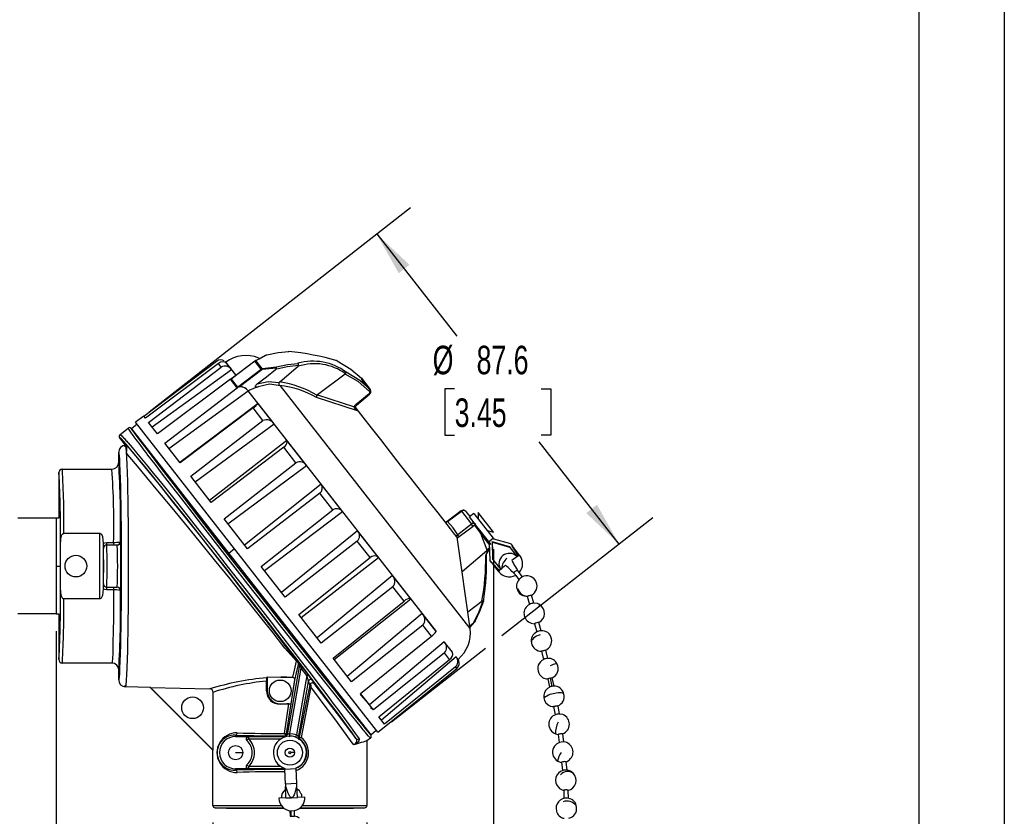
# Model space of a CAD drawing. Header units: millimetres. Extents: x 0 to 838, y 0 to 648.
# Tile 11 of 16: x 619 to 838, y 146 to 324. Entities that reach past the tile are written whole.
import ezdxf

# ---------------------------------------------------------------- set-up
doc = ezdxf.new("R2010")
doc.units = ezdxf.units.MM
doc.header["$LTSCALE"] = 3
doc.layers.add('DIMENSIONS', color=140, linetype='Continuous', lineweight=25)
doc.layers.add('TEXT', color=140, linetype='Continuous', lineweight=25)
doc.styles.add('SLDTEXTSTYLE0', font='TXT', dxfattribs={"width": 0.7})
doc.dimstyles.new('SLDDIMSTYLE1', dxfattribs={"dimtxt": 6.474023, "dimasz": 9.906, "dimexe": 0, "dimexo": 0.0625, "dimgap": 1.618506, "dimtad": 0, "dimtih": 1, "dimtoh": 1, "dimdec": 1, "dimrnd": 1e-09, "dimzin": 12, "dimdsep": 46, "dimtxsty": 'SLDTEXTSTYLE0', "dimsah": 1, "dimcen": 0.09, "dimadec": 0, "dimazin": 3, "dimtfac": 1, "dimtdec": 1, "dimtofl": 0, "dimtmove": 0, "dimatfit": 3, "dimfxl": 0, "dimfrac": 2, "dimtolj": 1, "dimtzin": 12, "dimarcsym": 0})

# ---------------------------------------------------------------- blocks, each defined once
blk = doc.blocks.new('_D_1')
at = {"layer": 'DIMENSIONS'}
for p, q in [((647.81, 236.54), (706, 282)), ((698.49, 276.14), (716.3, 253.35)), ((715.85, 241.61), (713.67, 241.61)), ((713.67, 241.61), (713.67, 231.32)), ((735.09, 241.61), (737.26, 241.61)), ((737.26, 241.61), (737.26, 231.32)), ((713.67, 231.32), (715.85, 231.32)), ((737.26, 231.32), (735.09, 231.32)), ((752.44, 207.08), (734.64, 229.87)), ((726.32, 186.68), (759.95, 212.95)), ((701.76, 167.49), (722.72, 183.86))]:
    blk.add_line(p, q, dxfattribs=at)
for points in [[(698.49, 276.14), (703.39, 267.39), (705.79, 269.27)], [(752.44, 207.08), (747.54, 215.83), (745.14, 213.95)]]:
    blk.add_solid(points, dxfattribs=at)
at = {"layer": 'DIMENSIONS', "char_height": 6.35, "attachment_point": 1, "style": 'SLDTEXTSTYLE0'}
for s, insert in [('%%c', (710.96, 251.24)), ('87.6', (720.73, 251.24)), ('3.45', (715.85, 239.51))]:
    blk.add_mtext(s, dxfattribs=dict(at, insert=insert))
blk = doc.blocks.new('_D_4')
at = {"layer": 'DIMENSIONS'}
for p, q in [((662.02, 145.04), (662.02, 118.14)), ((696.31, 145.04), (696.31, 118.14)), ((634.54, 127.66), (632.37, 127.66)), ((632.37, 127.66), (632.37, 117.37)), ((653.78, 127.66), (655.96, 127.66)), ((655.96, 127.66), (655.96, 117.37)), ((662.02, 127.66), (660.12, 127.66)), ((696.31, 127.66), (662.02, 127.66)), ((632.37, 117.37), (634.54, 117.37)), ((655.96, 117.37), (653.78, 117.37))]:
    blk.add_line(p, q, dxfattribs=at)
for points in [[(662.02, 127.66), (671.93, 126.14), (671.93, 129.19)], [(696.31, 127.66), (686.41, 129.19), (686.41, 126.14)]]:
    blk.add_solid(points, dxfattribs=at)
at = {"layer": 'DIMENSIONS', "char_height": 6.35, "attachment_point": 1, "style": 'SLDTEXTSTYLE0'}
for s, insert in [('%%c', (629.66, 137.3)), ('34.3', (639.43, 137.3)), ('1.35', (634.54, 125.56))]:
    blk.add_mtext(s, dxfattribs=dict(at, insert=insert))
blk = doc.blocks.new('_D_5')
at = {"layer": 'DIMENSIONS'}
for p, q in [((724.52, 205.9), (724.52, 76.95)), ((627.17, 187.7), (627.17, 76.95)), ((627.17, 86.47), (657.46, 86.47)), ((666.23, 86.47), (664.05, 86.47)), ((664.05, 86.47), (664.05, 76.18)), ((685.47, 86.47), (687.64, 86.47)), ((687.64, 86.47), (687.64, 76.18)), ((724.52, 86.47), (694.24, 86.47)), ((664.05, 76.18), (666.23, 76.18)), ((687.64, 76.18), (685.47, 76.18))]:
    blk.add_line(p, q, dxfattribs=at)
for points in [[(627.17, 86.47), (637.08, 84.95), (637.08, 87.99)], [(724.52, 86.47), (714.62, 87.99), (714.62, 84.95)]]:
    blk.add_solid(points, dxfattribs=at)
at = {"layer": 'DIMENSIONS', "char_height": 6.35, "attachment_point": 1, "style": 'SLDTEXTSTYLE0'}
for s, insert in [('97.3', (666.23, 96.11)), ('3.83', (666.23, 84.37))]:
    blk.add_mtext(s, dxfattribs=dict(at, insert=insert))

msp = doc.modelspace()

# ---------------------------------------------------------------- linework, layer by layer
at = {"color": 7, "linetype": 'Continuous'}
msp.add_line((838.21, 647.71), (838.21, 0.01), dxfattribs=at)
for p, q in [((646.65, 235.56), (662.86, 247.77)), ((664.75, 247.71), (664.9, 247.6)), ((671.4, 247.8), (666.1, 243.82)), ((671.37, 247.83), (666.23, 243.97)), ((671.52, 247.93), (671.37, 247.83)), ((671.61, 247.93), (671.4, 247.8)), ((672.76, 246.05), (671.4, 247.8)), ((671.48, 247.89), (672.33, 248.36)), ((671.61, 247.93), (674.06, 249.24)), ((672.98, 246.17), (671.61, 247.93)), ((672.36, 248.45), (672.23, 248.5)), ((672.33, 248.36), (673.73, 249.11)), ((673.73, 249.11), (673.94, 249.21)), ((663.25, 247.28), (647.02, 235.08)), ((647.72, 234.18), (663.9, 246.44)), ((648.52, 233.15), (666.2, 245.92)), ((663.9, 246.44), (663.25, 247.28)), ((664.9, 247.6), (664.89, 247.6)), ((664.9, 247.6), (664.89, 247.6)), ((667.14, 244.73), (664.9, 247.6)), ((666.2, 245.92), (665.13, 247.29)), ((667.5, 242.03), (672.76, 246.05)), ((672.9, 245.87), (667.98, 242.11)), ((672.76, 246.05), (672.98, 246.17)), ((672.98, 246.17), (676.17, 246.52)), ((676.22, 246.28), (673.02, 245.92)), ((676.9, 243.17), (681.03, 246.68)), ((665.96, 243.81), (649.73, 231.61)), ((667.46, 241.89), (665.96, 243.81)), ((666.09, 243.84), (666.44, 244.11)), ((666.1, 243.82), (666.09, 243.84)), ((666.1, 243.82), (667.5, 242.03)), ((691.51, 244.94), (685.3, 240.3)), ((695.08, 244), (697.04, 241.49)), ((697.18, 241.22), (695.21, 243.75)), ((651.33, 229.56), (667.46, 241.89)), ((652.25, 228.39), (669.91, 241.17)), ((667.46, 241.89), (667.56, 241.96)), ((667.53, 242), (667.5, 242.03)), ((669.9, 241.19), (669.91, 241.2)), ((669.91, 241.2), (670.13, 241.35)), ((711.79, 187.59), (669.91, 241.2)), ((676.81, 243.05), (676.77, 243.06)), ((677.05, 242.33), (676.92, 242.39)), ((719.28, 188.29), (677.05, 242.33)), ((694.25, 236.72), (685.08, 239.72)), ((685.2, 240.18), (685.16, 240.2)), ((685.3, 240.3), (693.52, 237.6)), ((693.9, 238.19), (696.81, 240.57)), ((694.02, 238.04), (696.92, 240.43)), ((672.08, 238.4), (654.7, 225.24)), ((670.98, 237.38), (654.77, 225.16)), ((673.18, 234.57), (670.98, 237.38)), ((675.66, 233.81), (672.08, 238.4)), ((693.93, 237.33), (693.74, 237.59)), ((694.15, 236.93), (693.93, 237.33)), ((694.25, 236.72), (694.15, 236.93)), ((646.63, 235.57), (644.81, 234.19)), ((647.02, 235.08), (646.63, 235.57)), ((657.12, 222.16), (673.18, 234.57)), ((641.36, 231.5), (643.16, 232.9)), ((643.19, 232.85), (643.16, 232.9)), ((646.34, 229.65), (643.87, 232.82)), ((645.16, 233.74), (643.91, 232.77)), ((643.91, 232.77), (665.6, 205)), ((698.76, 165.14), (644.81, 234.19)), ((649.73, 231.61), (647.72, 234.18)), ((658.06, 220.95), (675.66, 233.81)), ((641.41, 231.48), (641.22, 231.34)), ((641.39, 231.46), (641.22, 231.34)), ((642.62, 229.05), (641.27, 230.78)), ((641.36, 231.5), (641.43, 231.46)), ((678.52, 230.15), (661.3, 216.8)), ((682.89, 224.56), (678.52, 230.15)), ((642.66, 228.68), (642.24, 229.01)), ((642.62, 229.05), (642.55, 229.05)), ((642.83, 228.54), (642.67, 228.53)), ((654.77, 225.16), (651.33, 229.56)), ((677.82, 228.63), (661.65, 216.35)), ((680.51, 225.19), (677.82, 228.63)), ((641.07, 225.28), (641.07, 227.53)), ((628.53, 223.67), (628.19, 223.69)), ((628.49, 223.75), (628.52, 223.64)), ((628.49, 223.75), (639.54, 223.75)), ((664.51, 212.69), (680.51, 225.19)), ((665.39, 211.57), (682.89, 224.56)), ((627.73, 222.99), (627.73, 212.83)), ((661.65, 216.35), (657.12, 222.16)), ((686.16, 220.38), (669.1, 206.82)), ((690.89, 214.32), (686.16, 220.38)), ((685.82, 218.39), (669.71, 206.04)), ((688.72, 214.68), (685.82, 218.39)), ((627.17, 212.84), (618.59, 212.84)), ((627.73, 212.83), (627.17, 212.84)), ((627.17, 212.84), (627.17, 202.18)), ((669.71, 206.04), (664.51, 212.69)), ((672.8, 202.08), (688.72, 214.68)), ((673.52, 201.15), (690.89, 214.32)), ((717.32, 214.44), (714.21, 212.13)), ((714.24, 212.08), (717.35, 214.39)), ((717.35, 214.39), (719.61, 211.49)), ((718.31, 214.36), (718.27, 214.39)), ((718.34, 214.34), (719.22, 213.21)), ((719.09, 213.1), (720.12, 211.78)), ((720.09, 213.89), (719.15, 213.16)), ((720.09, 213.89), (724.41, 208.35)), ((721.08, 214.11), (721.08, 212.61)), ((724.52, 209.71), (721.08, 214.11)), ((719.61, 211.49), (716.55, 209.13)), ((716.87, 208.72), (719.94, 211.08)), ((719.85, 212.08), (720.64, 211.07)), ((720.1, 211.8), (720.66, 211.09)), ((720.43, 211.06), (721.64, 209.5)), ((720.66, 211.09), (720.64, 211.07)), ((720.64, 211.07), (723.87, 206.94)), ((720.66, 211.09), (721.73, 209.72)), ((628.84, 209.46), (636.86, 209.46)), ((636.86, 194.87), (636.86, 209.46)), ((694.25, 210.02), (677.34, 196.27)), ((698.88, 204.1), (694.25, 210.02)), ((719.28, 188.29), (716.42, 208.59)), ((721.64, 209.5), (722.99, 205.82)), ((723.56, 207.05), (721.64, 209.5)), ((721.73, 209.72), (723.1, 207.97)), ((723.07, 210.07), (724.52, 209.71)), ((723.41, 207.57), (724.41, 208.35)), ((724.41, 208.35), (724.55, 208.17)), ((628.09, 197.53), (628.09, 206.79)), ((637.62, 207.23), (637.62, 207)), ((637.62, 207), (637.62, 197.32)), ((637.64, 206.1), (637.65, 206.1)), ((638.4, 206.86), (638.4, 207.44)), ((638.4, 207.44), (639.93, 207.44)), ((638.4, 206.86), (638.41, 206.86)), ((640.68, 206.86), (638.41, 206.86)), ((639.93, 207.44), (639.93, 206.86)), ((640.68, 206.86), (640.7, 206.86)), ((641.42, 207.59), (641.46, 207.62)), ((694.18, 207.69), (678.14, 195.25)), ((697.02, 204.05), (694.18, 207.69)), ((722.99, 205.82), (723.64, 206.34)), ((723.54, 206.09), (723, 205.64)), ((723.1, 207.97), (723.89, 206.95)), ((723.54, 206.09), (723.59, 206.21)), ((723.55, 207.35), (723.67, 203.47)), ((724.18, 207.62), (727.95, 206.55)), ((724.18, 207.62), (724.3, 203.7)), ((724.3, 207.46), (724.18, 207.62)), ((724.3, 207.46), (728.08, 206.39)), ((724.43, 203.54), (724.3, 207.46)), ((728.33, 207.11), (724.55, 208.17)), ((727.95, 206.55), (729.77, 204.22)), ((728.33, 207.11), (728.72, 206.61)), ((728.68, 206.58), (728.72, 206.61)), ((728.68, 206.58), (728.72, 206.6)), ((730.05, 204.43), (728.68, 206.58)), ((728.72, 206.6), (728.72, 206.61)), ((666.86, 205.98), (665.6, 205)), ((665.6, 205), (697.16, 164.61)), ((681.16, 191.38), (697.02, 204.05)), ((681.66, 190.74), (698.88, 204.1)), ((717.49, 200.99), (723, 205.64)), ((723.6, 205.98), (722.92, 204.95)), ((723.02, 205.01), (723.6, 205.91)), ((627.17, 202.18), (627.17, 191.51)), ((627.17, 202.18), (627.92, 202.18)), ((678.14, 195.25), (672.8, 202.08)), ((724.06, 202.97), (723.67, 203.47)), ((724.06, 202.97), (724.1, 203)), ((724.06, 202.97), (724.07, 202.96)), ((724.1, 203), (725.85, 201.15)), ((724.3, 203.7), (726.12, 201.37)), ((702, 200.1), (685.21, 186.2)), ((706.07, 194.9), (702, 200.1)), ((728.98, 200.65), (729, 200.63)), ((729.4, 200.12), (730.14, 199.16)), ((729.8, 201.25), (729.78, 201.28)), ((730.94, 199.79), (730.2, 200.74)), ((731.27, 199.92), (730.9, 199.77)), ((637.62, 197.32), (637.62, 197.09)), ((637.65, 198.22), (637.64, 198.22)), ((638.41, 197.46), (638.4, 197.46)), ((638.4, 196.89), (638.4, 197.46)), ((638.41, 197.46), (640.68, 197.46)), ((639.93, 197.46), (639.93, 196.89)), ((640.7, 197.46), (640.68, 197.46)), ((702.09, 197.56), (686.12, 185.03)), ((704.59, 194.36), (702.09, 197.56)), ((639.93, 196.89), (638.4, 196.89)), ((641.46, 196.7), (641.42, 196.74)), ((732, 195.45), (732.5, 193.63)), ((733.48, 193.89), (732.98, 195.72)), ((636.86, 194.87), (628.84, 194.87)), ((688.78, 181.62), (704.59, 194.36)), ((689.01, 181.33), (706.07, 194.9)), ((718.76, 191.96), (721.93, 194.33)), ((722.3, 194.25), (722.37, 194.77)), ((627.17, 191.51), (618.59, 191.51)), ((627.17, 191.51), (627.73, 191.53)), ((627.73, 191.53), (627.73, 181.33)), ((686.12, 185.03), (681.16, 191.38)), ((708.65, 191.6), (691.94, 177.58)), ((711.76, 187.61), (708.65, 191.6)), ((708.78, 189), (692.88, 176.38)), ((710.69, 186.55), (708.78, 189)), ((719.2, 188.85), (720.06, 189.55)), ((720.37, 189.76), (719.24, 188.52)), ((733.64, 189.34), (734.11, 187.51)), ((735.1, 187.77), (734.62, 189.6)), ((694.92, 173.77), (710.69, 186.55)), ((713.54, 185.33), (696.88, 171.27)), ((715.4, 182.96), (713.54, 185.33)), ((713.59, 182.85), (697.75, 170.14)), ((714.73, 181.39), (713.59, 182.85)), ((735.18, 183.22), (735.62, 181.38)), ((736.61, 181.61), (736.17, 183.45)), ((628.19, 180.63), (628.53, 180.65)), ((628.52, 180.68), (628.49, 180.57)), ((639.54, 180.57), (628.49, 180.57)), ((681.31, 180.17), (678.56, 164.59)), ((680.99, 180.65), (681.2, 180.56)), ((681.09, 180.26), (681.31, 180.17)), ((692.88, 176.38), (688.78, 181.62)), ((698.96, 168.59), (714.73, 181.39)), ((716.21, 181.92), (699.53, 167.87)), ((716.62, 181.39), (716.21, 181.92)), ((716.62, 181.39), (716.63, 181.39)), ((738.62, 180.45), (738.62, 180.45)), ((641.07, 176.8), (641.07, 179.05)), ((679.13, 164.89), (681.69, 179.43)), ((682.98, 177.76), (680.67, 164.62)), ((682.98, 177.76), (681.69, 179.43)), ((682.05, 179.5), (683.34, 177.82)), ((716.05, 179.7), (700.25, 166.94)), ((700.52, 166.59), (716.3, 179.38)), ((716.3, 179.38), (716.05, 179.7)), ((642.24, 175.32), (642.66, 175.64)), ((642.24, 175.32), (642.66, 175.64)), ((642.66, 175.64), (642.55, 175.28)), ((673.94, 174.38), (673.94, 176.54)), ((674.15, 177.51), (674.04, 177.28)), ((674.15, 177.51), (677.15, 177.42)), ((674.15, 177.51), (674.15, 174.38)), ((677.15, 177.42), (679.82, 177.39)), ((678.42, 164.77), (680.29, 176.77)), ((679.82, 177.39), (679.9, 177.34)), ((680.29, 176.77), (680.29, 176.84)), ((681.07, 164), (683.28, 176.49)), ((683.58, 175.75), (681.26, 164.07)), ((683.58, 175.75), (683.28, 176.49)), ((684.17, 176.7), (684.47, 175.98)), ((736.59, 177.06), (736.99, 175.21)), ((737.09, 177.21), (737.48, 175.37)), ((737.98, 175.43), (737.59, 177.27)), ((648.08, 175.13), (642.55, 175.28)), ((648.12, 175.14), (648.08, 175.13)), ((662.02, 161.19), (648.08, 175.13)), ((648.13, 175.14), (661.33, 174.8)), ((648.13, 175.14), (662.07, 161.2)), ((662.07, 161.2), (662.07, 174.04)), ((674.15, 174.38), (673.94, 174.38)), ((683.86, 175.25), (681.68, 163.97)), ((697.75, 170.14), (694.92, 173.77)), ((677.01, 171.52), (679.46, 171.52)), ((677.01, 171.52), (677.01, 171.43)), ((677.96, 164.85), (678.96, 171.46)), ((739.2, 169.21), (738.86, 171.06)), ((697.14, 170.67), (697.63, 170.3)), ((737.86, 170.88), (738.2, 169.03)), ((697.19, 164.56), (694.72, 167.73)), ((698.76, 165.14), (700.54, 166.58)), ((700.25, 166.94), (698.96, 168.59)), ((700.54, 166.58), (700.52, 166.59)), ((667.1, 164.5), (667.1, 164.22)), ((678.56, 164.61), (678.42, 164.77)), ((678.56, 164.59), (678.56, 164.61)), ((697.16, 164.61), (698.41, 165.59)), ((738.29, 164.81), (738.89, 164.67)), ((738.35, 164.79), (738.3, 164.84)), ((738.89, 164.69), (739.13, 162.84)), ((740.14, 162.97), (739.9, 164.82)), ((667.1, 164.22), (669.92, 164.22)), ((669.43, 163.59), (669.6, 163.32)), ((669.59, 163.32), (669.61, 163.3)), ((669.61, 163.3), (669.96, 163.67)), ((669.92, 164.22), (669.96, 164.18)), ((669.96, 164.18), (669.96, 163.67)), ((669.96, 164.18), (678.05, 164.18)), ((669.96, 163.67), (677.13, 163.67)), ((678.05, 164.18), (677.92, 164.34)), ((678.06, 164.17), (678.05, 164.18)), ((681.07, 164), (681.26, 164.07)), ((694.62, 162.71), (693.69, 162.4)), ((697.11, 163.85), (696.31, 163.23)), ((696.31, 163.23), (696.31, 148.85)), ((697.11, 163.85), (697.07, 163.88)), ((662.07, 161.2), (662.02, 161.19)), ((662.02, 148.85), (662.02, 161.19)), ((667.1, 160.61), (668.69, 160.61)), ((680.18, 160.61), (679.4, 160.61)), ((669.6, 157.9), (669.43, 157.62)), ((669.59, 157.89), (669.61, 157.91)), ((669.96, 157.54), (669.61, 157.91)), ((739.66, 158.47), (739.86, 156.61)), ((740.87, 156.72), (740.67, 158.58)), ((667.1, 156.71), (667.1, 157)), ((669.92, 157), (667.1, 157)), ((669.96, 157.03), (669.92, 157)), ((669.96, 157.54), (669.96, 157.03)), ((677.13, 157.54), (669.96, 157.54)), ((678.04, 157.03), (669.96, 157.03)), ((678.03, 157.1), (678.04, 156.88)), ((680.58, 156.98), (678.04, 156.88)), ((678.17, 153.7), (678.04, 156.88)), ((680.58, 156.98), (680.57, 157.2)), ((680.71, 153.81), (680.58, 156.98)), ((678.17, 153.7), (680.71, 153.81)), ((678.17, 153.7), (678.19, 153.07)), ((680.73, 153.17), (680.71, 153.81)), ((678.22, 152.42), (678.12, 152.33)), ((678.3, 153.07), (678.19, 153.07)), ((678.29, 150.53), (678.19, 153.07)), ((680.63, 153.17), (680.73, 153.17)), ((680.83, 150.63), (680.73, 153.17)), ((740.13, 152.26), (740.16, 150.41)), ((741.18, 150.42), (741.15, 152.28)), ((678.29, 150.53), (676.74, 150.47)), ((678.29, 150.53), (679.56, 150.58)), ((679.56, 150.58), (680.83, 150.63)), ((682.51, 150.7), (680.83, 150.63)), ((662.02, 148.85), (677.29, 148.85)), ((662.52, 148.34), (677.73, 148.34)), ((665.04, 148.28), (662.52, 148.34)), ((665.04, 148.28), (677.8, 148.28)), ((665.06, 148.28), (665.04, 148.28)), ((679.17, 147.72), (679.22, 146.44)), ((679.47, 146.45), (679.42, 147.67)), ((679.43, 147.67), (680.19, 147.7)), ((680.23, 146.48), (680.19, 147.7)), ((681.41, 148.28), (693.3, 148.28)), ((681.49, 148.34), (695.82, 148.34)), ((681.95, 148.85), (696.31, 148.85)), ((693.3, 148.28), (693.27, 148.28)), ((693.3, 148.28), (695.82, 148.34)), ((742.97, 148.45), (742.91, 148.84)), ((679.22, 146.44), (679.47, 146.45)), ((679.47, 146.45), (680.23, 146.48))]:
    msp.add_line(p, q)
at = {"flags": 128}
for points in [[(674.06, 249.24), (676.53, 249.73), (678.91, 249.97)], [(678.91, 249.97), (678.9, 249.99), (678.89, 250), (678.88, 249.98)], [(671.38, 247.82), (671.37, 247.83), (671.4, 247.8)], [(671.61, 247.93), (671.52, 247.93), (671.52, 247.93)], [(673.94, 249.21), (673.98, 249.25), (674.01, 249.25), (674.06, 249.24)], [(689.7, 247.89), (692.76, 246.04), (695.08, 244)], [(671.9, 242.74), (673.95, 244.35), (675.99, 245.96)], [(672.76, 246.05), (672.83, 245.96), (672.9, 245.87)], [(673.02, 245.92), (672.96, 245.9), (672.9, 245.87)], [(672.98, 246.17), (673, 246.05), (673.02, 245.92)], [(681.14, 246.84), (678.56, 246.54), (675.99, 245.96)], [(675.99, 245.96), (676.14, 246.1), (676.21, 246.2), (676.22, 246.24), (676.22, 246.28)], [(676.17, 246.52), (678.62, 247.05), (680.98, 247.32)], [(665.96, 243.81), (666.27, 244.03), (666.38, 244.09)], [(691.51, 244.94), (691.54, 244.97), (691.57, 245.01)], [(696.88, 241.08), (694.39, 243.24), (691.51, 244.94)], [(697.04, 241.49), (694.73, 243.52), (691.69, 245.35)], [(667.98, 242.11), (667.83, 242.08), (667.53, 242)], [(669.9, 241.19), (669.9, 241.19), (669.9, 241.19), (669.9, 241.18), (669.91, 241.18), (669.91, 241.18), (669.91, 241.18), (669.91, 241.18), (669.91, 241.17)], [(670.13, 241.35), (671.51, 241.97), (672.11, 242.11)], [(671.9, 242.74), (671.61, 242.48), (671.5, 242.33), (671.45, 242.22), (671.44, 242.18), (671.45, 242.15), (671.47, 242.12), (671.5, 242.1), (671.56, 242.08), (671.65, 242.07), (672.11, 242.11)], [(671.9, 242.74), (674.37, 243.29), (676.77, 243.06)], [(677.05, 242.33), (674.64, 242.66), (672.11, 242.11)], [(676.92, 242.39), (676.9, 242.4), (676.89, 242.41), (676.86, 242.43), (676.83, 242.48), (676.77, 242.63), (676.75, 242.74), (676.76, 242.85), (676.78, 242.95), (676.81, 243.05)], [(676.9, 243.17), (676.85, 243.12), (676.81, 243.05)], [(697.04, 241.49), (697.06, 241.4), (697.03, 241.28), (696.96, 241.18), (696.88, 241.08)], [(685.3, 240.3), (685.24, 240.24), (685.2, 240.18)], [(693.52, 237.6), (693.66, 237.92), (693.9, 238.19)], [(693.75, 237.71), (693.76, 237.66), (693.72, 237.62), (693.63, 237.6), (693.52, 237.6)], [(694.25, 236.72), (693.74, 237.12), (693.57, 237.36), (693.53, 237.48), (693.52, 237.6)], [(693.76, 237.66), (693.85, 237.86), (694.02, 238.04)], [(716.39, 208.59), (716.33, 208.67), (715.83, 209.3), (714.95, 210.43), (713.71, 212.02), (712.15, 214.02), (710.31, 216.36), (708.27, 218.97), (706.09, 221.77), (703.83, 224.67), (701.57, 227.56), (699.38, 230.36), (697.33, 232.98), (695.5, 235.33), (693.93, 237.33)], [(697.07, 163.88), (696.97, 163.97), (696.67, 164.31), (696.25, 164.8), (696.07, 165.02), (695.88, 165.25), (695.68, 165.48), (695.49, 165.72), (695.29, 165.96), (695.1, 166.19), (693.83, 167.76), (692.35, 169.59), (691.28, 170.93), (690.16, 172.34), (689, 173.8), (686.92, 176.42), (684.69, 179.23), (682.34, 182.2), (679.91, 185.29), (676.58, 189.54), (673.2, 193.85), (669.83, 198.15), (666.48, 202.45), (663.11, 206.77), (659.8, 211.03), (657.39, 214.14), (655.08, 217.13), (653.97, 218.58), (652.89, 219.98), (651.85, 221.33), (650.85, 222.63), (649.16, 224.83), (647.58, 226.9), (647.15, 227.46), (646.74, 228), (646.35, 228.53), (645.97, 229.03), (645.6, 229.51), (645.26, 229.96), (644.94, 230.39), (644.32, 231.23), (643.74, 232.02), (643.31, 232.64), (643.19, 232.85)], [(643.87, 232.82), (644.05, 232.51), (644.67, 231.63), (645.76, 230.17), (646.87, 228.69), (648.22, 226.91), (649.78, 224.86), (651.55, 222.55), (654.13, 219.2), (656.95, 215.54), (659.96, 211.66), (663.24, 207.43), (666.69, 203), (670.23, 198.46), (673.79, 193.92), (677.25, 189.5), (680.56, 185.29), (683.6, 181.44), (686.46, 177.81), (689.09, 174.5), (690.9, 172.23), (692.51, 170.21), (693.92, 168.47), (695.08, 167.04), (696.24, 165.63), (696.94, 164.81), (697.19, 164.56)], [(693.87, 163.77), (693, 165.02), (691.78, 166.71), (690.19, 168.87), (688.22, 171.51), (685.91, 174.56), (683.31, 177.99), (680.47, 181.7), (677.46, 185.62), (674.32, 189.67), (671.21, 193.69), (668.11, 197.65), (665.1, 201.5), (662.12, 205.29), (659.14, 209.06), (656.21, 212.74), (653.36, 216.32), (650.7, 219.63), (648.3, 222.6), (646.19, 225.17), (644.45, 227.27), (643.07, 228.89), (642.1, 230), (641.51, 230.62), (641.27, 230.78)], [(641.43, 231.46), (641.5, 231.42), (641.78, 231.15), (642.16, 230.74), (642.32, 230.56), (642.49, 230.37), (642.67, 230.17), (642.84, 229.98), (643.01, 229.78), (643.18, 229.58), (644.05, 228.56), (645.04, 227.38), (646.12, 226.08), (647.26, 224.68), (648.46, 223.21), (650.93, 220.16), (653.61, 216.82), (656.46, 213.25), (659.42, 209.52), (662.44, 205.71), (665.46, 201.86), (668.62, 197.83), (671.81, 193.74), (674.98, 189.66), (677.31, 186.64), (679.59, 183.69), (681.79, 180.82), (683.89, 178.08), (685.16, 176.41), (686.4, 174.77), (687.6, 173.19), (688.74, 171.67), (689.83, 170.22), (690.85, 168.85), (692.3, 166.88), (693.57, 165.12), (694.57, 163.7)], [(677.82, 228.63), (678.11, 228.88), (678.33, 229.14), (678.52, 229.48), (678.6, 229.9), (678.52, 230.15)], [(642.55, 229.05), (642.66, 228.68), (642.76, 227.55), (642.83, 226.36), (642.89, 224.8), (642.96, 222.85), (643, 221.11), (643.04, 219.12), (643.08, 216.89), (643.11, 214.38), (643.14, 211.63), (643.16, 208.64), (643.17, 205.46), (643.18, 202.18), (643.17, 198.89), (643.16, 195.71), (643.14, 192.72), (643.11, 189.96), (643.08, 187.46), (643.04, 185.22), (643, 183.23), (642.96, 181.49), (642.89, 179.53), (642.83, 177.97), (642.76, 176.78), (642.66, 175.64), (642.66, 175.64)], [(680.81, 180.88), (679.56, 182.56), (677.9, 184.77), (676.1, 187.13), (673.12, 191.02), (669.91, 195.19), (666.52, 199.56), (663.06, 203.99), (659.63, 208.36), (656.32, 212.54), (653.22, 216.43), (650.41, 219.94), (647.94, 222.99), (645.83, 225.55), (644.94, 226.63), (644.14, 227.58), (643.68, 228.12), (643.34, 228.51), (643.21, 228.61), (643.05, 228.74), (642.85, 228.92), (642.71, 229.02), (642.62, 229.05)], [(680.65, 181), (678.06, 183.9), (675.42, 187.3), (672.44, 191.08), (669.23, 195.12), (665.84, 199.32), (662.39, 203.58), (658.97, 207.77), (655.68, 211.8), (652.59, 215.56), (649.79, 218.96), (647.33, 221.92), (645.23, 224.42), (643.55, 226.4), (643.09, 226.93), (642.8, 227.42), (642.85, 227.85), (642.84, 228.52), (642.71, 228.92), (642.62, 229.05)], [(646.34, 229.65), (646.49, 229.4), (647.01, 228.66), (647.94, 227.4), (648.93, 226.08), (650.14, 224.49), (651.59, 222.59), (653.24, 220.43), (655.07, 218.05), (657.07, 215.46), (659.17, 212.74), (661.38, 209.89), (664.34, 206.08), (667.32, 202.25), (670.26, 198.48), (673.21, 194.72), (676.2, 190.9), (679.18, 187.1), (681.42, 184.26), (683.54, 181.57), (685.57, 179.01), (687.44, 176.65), (689.14, 174.53), (690.63, 172.66), (691.89, 171.1), (692.92, 169.83), (693.92, 168.62), (694.51, 167.93), (694.72, 167.73)], [(641.07, 176.8), (641.14, 176.96), (641.21, 177.44), (641.28, 178.25), (641.34, 179.41), (641.41, 180.92), (641.47, 182.79), (641.52, 184.49), (641.56, 186.35), (641.6, 188.47), (641.63, 190.84), (641.66, 193.47), (641.68, 196.21), (641.69, 199.17), (641.7, 202.17), (641.69, 205.18), (641.68, 208.14), (641.66, 210.88), (641.63, 213.51), (641.6, 215.82), (641.56, 217.99), (641.52, 219.85), (641.47, 221.54), (641.41, 223.41), (641.34, 224.92), (641.28, 226.08), (641.17, 227.17), (641.07, 227.53)], [(717.35, 214.39), (717.32, 214.43), (717.32, 214.43)], [(714.21, 212.12), (713.99, 212.01), (713.76, 211.97)], [(714.24, 212.08), (714.03, 211.98), (713.81, 211.95)], [(714.21, 212.12), (714.21, 212.12), (714.24, 212.08)], [(716.55, 209.13), (715.54, 210.71), (714.24, 212.08)], [(720.57, 211.21), (720.53, 211.16), (720.43, 211.06)], [(628.09, 206.79), (628.18, 208.22), (628.33, 208.86), (628.43, 209.1), (628.63, 209.37), (628.72, 209.43), (628.81, 209.45), (628.84, 209.45)], [(636.86, 209.46), (636.96, 209.44), (637.06, 209.38), (637.2, 209.24), (637.42, 208.76), (637.62, 207.23)], [(716.14, 208.96), (716.35, 209.01), (716.55, 209.13)], [(716.43, 208.52), (716.55, 208.54), (716.87, 208.72)], [(721.64, 209.5), (721.75, 209.61), (721.78, 209.66)], [(637.62, 207.23), (638, 207.38), (638.4, 207.44)], [(730.34, 204.53), (730.33, 204.54), (730.31, 204.57), (730.23, 204.67), (729.92, 205.06), (728.72, 206.6)], [(722.92, 204.95), (722.8, 204.72), (722.77, 204.51)], [(722.93, 204.72), (722.95, 204.85), (723.02, 205.01)], [(724.07, 202.96), (725.27, 201.43), (725.57, 201.04), (725.65, 200.94), (725.67, 200.91), (725.68, 200.9)], [(728.98, 200.65), (728.99, 200.68), (729.05, 200.74), (729.15, 200.82), (729.27, 200.93), (729.4, 201.03), (729.53, 201.13), (729.65, 201.21), (729.73, 201.26), (729.77, 201.28), (729.77, 201.27)], [(729.4, 200.12), (729.41, 200.14), (729.43, 200.17)], [(730.13, 200.72), (730.18, 200.74), (730.2, 200.74)], [(628.84, 194.87), (628.73, 194.89), (628.65, 194.94), (628.5, 195.11), (628.32, 195.49), (628.17, 196.18), (628.09, 197.53)], [(637.62, 197.09), (637.43, 195.63), (637.34, 195.34), (637.17, 195.04), (637.07, 194.95), (636.95, 194.88), (636.86, 194.87)], [(638.4, 196.89), (638, 196.94), (637.62, 197.09)], [(639.93, 196.89), (639.91, 193.69), (639.88, 190.59), (639.84, 187.7), (639.79, 185.13), (639.76, 183.83), (639.72, 182.66), (639.67, 181.68), (639.65, 181.38), (639.63, 181.09), (639.6, 180.83), (639.58, 180.64), (639.54, 180.57)], [(732, 195.45), (732.03, 195.47), (732.03, 195.47)], [(732.03, 195.47), (732.1, 195.5), (732.22, 195.54), (732.37, 195.59), (732.54, 195.64), (732.7, 195.68), (732.83, 195.7), (732.93, 195.72), (732.98, 195.72), (732.98, 195.71)], [(722.11, 194.39), (721.22, 191.94), (720.06, 189.55)], [(720.43, 189.88), (721.49, 192.12), (722.32, 194.41)], [(722.11, 194.39), (722.22, 194.38), (722.31, 194.38), (722.33, 194.39), (722.34, 194.4), (722.32, 194.41)], [(734.26, 193.8), (733.56, 193.9), (733.44, 193.89)], [(734.72, 193.58), (734.6, 193.66), (734.26, 193.8)], [(734.7, 193.32), (734.75, 193.48), (734.74, 193.57), (734.73, 193.59)], [(720.43, 189.88), (720.43, 189.83), (720.42, 189.79), (720.37, 189.76)], [(732.88, 189.44), (733.58, 189.33), (733.68, 189.34)], [(734.89, 186.83), (734.46, 186.71), (734.06, 186.54), (733.7, 186.34), (733.39, 186.1), (733.15, 185.84), (732.99, 185.57), (732.92, 185.29), (732.93, 185.02)], [(735.18, 183.22), (735.21, 183.23), (735.29, 183.27), (735.41, 183.3), (735.56, 183.34), (735.73, 183.38), (735.89, 183.42), (736.02, 183.44), (736.12, 183.45), (736.17, 183.45), (736.17, 183.45)], [(679.82, 177.39), (680.21, 179.01), (680.65, 181)], [(680.29, 176.77), (680.67, 178.37), (681.09, 180.26)], [(681.31, 180.17), (681.32, 180.19), (681.35, 180.19), (681.37, 180.17), (681.39, 180.14), (681.42, 180.1), (681.44, 180.05), (681.5, 179.93), (681.57, 179.78), (681.69, 179.43)], [(737.15, 180), (737.52, 180.17), (737.85, 180.31), (738.14, 180.41), (738.36, 180.48), (738.52, 180.49), (738.61, 180.47), (738.62, 180.45)], [(681.69, 179.43), (681.81, 179.49), (681.91, 179.52), (682, 179.52), (682.05, 179.5)], [(683.34, 177.82), (683.29, 177.85), (683.21, 177.84), (683.1, 177.81), (682.98, 177.76)], [(679.46, 171.52), (679.61, 172.48), (679.98, 174.9), (680.29, 176.84)], [(683.75, 176.01), (683.64, 175.89), (683.58, 175.75)], [(684.47, 175.98), (687.15, 172.52), (689.67, 169.25), (691.94, 166.3), (693.87, 163.77)], [(737.09, 177.21), (737.14, 177.22), (737.3, 177.25), (737.44, 177.27), (737.54, 177.28), (737.58, 177.27), (737.58, 177.27)], [(693.26, 162.49), (692.07, 164.13), (690.7, 166), (689.14, 168.12), (687.5, 170.34), (685.75, 172.71), (683.86, 175.25)], [(740.18, 173.66), (740.16, 173.71), (740.05, 173.8), (739.86, 173.87), (739.59, 173.91), (739.27, 173.92), (738.89, 173.9), (738.48, 173.85)], [(737.86, 170.88), (737.88, 170.9), (737.96, 170.93), (738.08, 170.97), (738.24, 171), (738.4, 171.03), (738.57, 171.06), (738.7, 171.07), (738.8, 171.08), (738.85, 171.07), (738.85, 171.06)], [(739.93, 169.08), (739.31, 169.22), (739.14, 169.22)], [(677.92, 164.34), (678.11, 164.39), (678.25, 164.48)], [(677.96, 164.85), (678.11, 164.65), (678.25, 164.48)], [(678.25, 164.48), (678.36, 164.62), (678.42, 164.77)], [(678.56, 164.59), (678.57, 164.58), (678.59, 164.55)], [(679.13, 164.89), (679.91, 164.83), (680.67, 164.62)], [(738.9, 164.69), (738.89, 164.7), (738.94, 164.74), (739.04, 164.77), (739.18, 164.8), (739.34, 164.83), (739.51, 164.85), (739.67, 164.86), (739.79, 164.86), (739.87, 164.84), (739.9, 164.82)], [(681.29, 163.8), (681.26, 163.91), (681.26, 164.07)], [(693.69, 162.4), (693.49, 162.39), (693.26, 162.49)], [(694.57, 163.7), (694.61, 163.5), (694.51, 163.22), (694.38, 163.04), (694.21, 162.84), (694.1, 162.73), (693.97, 162.61), (693.84, 162.5), (693.69, 162.4)], [(738.79, 158.73), (739.33, 158.51), (739.74, 158.45)], [(679.56, 150.58), (679.46, 150.6), (679.34, 150.67), (679.17, 150.85), (678.73, 151.72), (678.3, 153.07)], [(680.63, 153.17), (680.43, 152.26), (680.26, 151.65), (680.11, 151.24), (679.99, 150.97), (679.81, 150.71), (679.71, 150.63), (679.61, 150.59), (679.56, 150.58)], [(740.14, 152.26), (740.14, 152.27), (740.19, 152.31), (740.28, 152.33), (740.42, 152.36), (740.59, 152.37), (740.76, 152.37), (740.92, 152.36), (741.04, 152.34), (741.12, 152.31), (741.15, 152.28)], [(742.98, 148.45), (742.97, 148.54), (742.87, 148.83)]]:
    msp.add_lwpolyline(points, dxfattribs=at)
for centre, radius in [((631.54, 202.16), 2.41), ((677.01, 174.38), 2.41), ((657.5, 170.61), 2.41), ((679.17, 160.61), 2.79), ((667.1, 160.61), 1.59), ((679.17, 160.61), 1.02), ((679.17, 160.61), 0.235)]:
    msp.add_circle(centre, radius)
for centre, radius, start, end in [((672.69, 188.79), 61.5, 73.9375, 84.1953), ((663.78, 246.68), 1.42, 56.5668, 130.1026), ((663.77, 246.57), 1.52, 42.2123, 49.2183), ((669.38, 241.44), 7.62, 68, 126), ((684.32, 235.45), 12.34, 53.3438, 105.7377), ((689.58, 247.76), 0.176, 45.2142, 104.3931), ((664.2, 246.22), 1.42, 48.8272, 131.9767), ((664.79, 245.03), 1.67, 32.486, 122.2316), ((672.63, 245.74), 3.62, 8.533, 12.4967), ((680.52, 246.91), 0.621, 354.019, 42.2667), ((684.64, 235.41), 11.83, 54.1736, 107.7517), ((680.9, 246.88), 0.243, 304.7709, 350.6067), ((690.98, 245.4), 0.711, 325.8689, 355.283), ((694.74, 243.65), 0.481, 11.2422, 45.7198), ((668.22, 240.02), 2.04, 34.2707, 108.9197), ((668.11, 239.91), 2.2, 35.5504, 93.2638), ((673.73, 221.42), 21.98, 58.6814, 81.7249), ((674.78, 222.03), 20.47, 59.7896, 84.0012), ((696.42, 241.03), 0.779, 309.6319, 14.8241), ((696.69, 241.14), 0.492, 9.8644, 45.541), ((686.24, 239.67), 1.16, 153.9847, 177.2932), ((696.6, 240.86), 0.355, 305.1548, 38.609), ((694.27, 238.42), 3.33, 37.1992, 40.263), ((668.79, 240.86), 4.1, 302.2106, 323.254), ((694.46, 237.59), 0.724, 171.0245, 213.3522), ((695.02, 237.75), 1.28, 205.5539, 233.5303), ((691.48, 236.13), 3.18, 37.101, 40.3196), ((674, 232.79), 1.95, 31.4448, 114.8038), ((643.47, 232.5), 0.51, 38.1746, 127.8275), ((641.67, 231.1), 0.51, 128.1699, 217.8215), ((642.59, 227.52), 1.53, 91.6342, 179.8575), ((628.5, 222.99), 0.764, 90.1516, 179.84), ((443.39, 212.45), 185.47, 359.0753, 3.4593), ((639.54, 225.28), 1.53, 270.1614, 359.8293), ((462.75, 211.35), 177.23, 358.7347, 4.0126), ((411.59, 211.35), 229.9, 359.0694, 3.4717), ((681.36, 223.57), 1.83, 32.7511, 117.7242), ((416.77, 210.27), 211.35, 359.0579, 3.4511), ((684.95, 219.57), 1.46, 306.4816, 33.7452), ((689.62, 213.36), 1.59, 37.1717, 124.3729), ((717.77, 213.92), 0.689, 57.0671, 131.0696), ((717.82, 213.83), 0.728, 43.6343, 129.8966), ((720.08, 210.96), 0.711, 42.8804, 131.2361), ((710.37, 203.94), 11.93, 36.745, 39.255), ((720.17, 210.82), 0.352, 42.6042, 131.8071), ((692.97, 208.89), 1.71, 315.0636, 41.3591), ((707.31, 201.58), 11.93, 36.745, 39.255), ((693.87, 207.55), 56.25, 180.5553, 181.4778), ((638.4, 206.11), 0.756, 89.95, 180.4556), ((638.41, 206.1), 0.762, 90.0044, 180.0044), ((546.92, 202.16), 90.81, 357.5153, 2.4847), ((509.15, 202.16), 129.34, 357.918, 2.082), ((640.18, 212.43), 5, 267.134, 284.3496), ((640.67, 207.62), 0.755, 270.8188, 357.763), ((640.69, 207.62), 0.764, 270.1921, 359.7924), ((563.39, 202.16), 77.45, 356.5232, 3.4768), ((510.01, 202.16), 131.56, 357.6221, 2.3779), ((697.97, 203.07), 1.37, 48.8784, 134.0865), ((668.98, 203.78), 53.79, 349.8792, 0.7705), ((666.86, 202.86), 56.08, 351.7153, 1.8661), ((722.66, 204.75), 0.27, 293.668, 350.9462), ((722.92, 205.07), 0.118, 269.4615, 330.2793), ((728, 202.73), 2.28, 43.0787, 212.8447), ((729.66, 201.34), 3.36, 130.1921, 175.3538), ((738.31, 190.59), 16.12, 120.8172, 127.2654), ((730.31, 204.12), 0.409, 86.5561, 130.2612), ((728.15, 202.71), 2.83, 317.9613, 39.6822), ((725.86, 201.43), 2.36, 138.4236, 139.4844), ((736.45, 190.72), 14.87, 128.4641, 135.4533), ((658.59, 130.14), 99.61, 44.6662, 46.4689), ((813.25, 251.36), 97.33, 209.5099, 211.3549), ((700.63, 198.78), 1.9, 320.0376, 44.1019), ((726.09, 200.82), 0.409, 125.7388, 169.4439), ((727.97, 202.52), 2.78, 215.3219, 299.2416), ((732.8, 196.58), 3.71, 120.709, 135.2789), ((731.91, 197.73), 2.28, 297.635, 106.2033), ((416.77, 194.06), 211.35, 356.5489, 0.9421), ((693.6, 196.78), 55.98, 178.52, 179.4469), ((638.4, 198.22), 0.756, 179.5442, 270.0502), ((638.41, 198.22), 0.762, 179.9956, 269.9956), ((640.67, 196.71), 0.755, 2.237, 89.1811), ((640.69, 196.7), 0.764, 0.2076, 89.8079), ((731.87, 197.7), 2.25, 138.8275, 274.3493), ((640.18, 191.89), 5, 75.6581, 92.8583), ((411.59, 192.97), 229.9, 356.5283, 0.9306), ((732.13, 197.79), 2.32, 194.8563, 267.4055), ((411.83, 192.57), 217.02, 356.8594, 0.6058), ((705.79, 193.36), 1.56, 79.6396, 140.0994), ((722.1, 194.15), 0.24, 86.2234, 132.2373), ((733.55, 191.61), 2.27, 116.6221, 252.725), ((733.96, 190.18), 3.75, 97.9892, 112.4494), ((733.61, 191.62), 2.25, 296.5087, 60.4197), ((707.25, 190.22), 1.96, 321.3264, 44.5179), ((720.78, 188.84), 1, 113.7566, 135.0708), ((734.66, 187.44), 2.15, 90.9778, 118.2425), ((708.35, 189.99), 4.15, 304.2749, 325.1402), ((711.73, 187.23), 7.62, 310, 8), ((735.08, 185.51), 2.21, 114.717, 192.8712), ((735.52, 184.12), 3.68, 97.2699, 111.9356), ((735.26, 185.62), 2.17, 9.2569, 95.4555), ((712.19, 184.06), 1.85, 319.0069, 43.0638), ((735.15, 185.48), 2.27, 191.7142, 271.9641), ((735.23, 185.48), 2.22, 293.7065, 12.656), ((714.04, 182.61), 1.4, 299.4187, 14.3033), ((628.5, 181.34), 0.764, 180.1601, 269.8483), ((639.54, 179.04), 1.53, 0.1649, 89.8444), ((680.49, 180.63), 0.408, 37.3895, 65.9503), ((695.78, 192.24), 18.79, 217.2146, 218.089), ((680.58, 180.33), 0.515, 351.7513, 38.2024), ((662.87, 165.13), 23.96, 36.8249, 40.0692), ((680.8, 180.25), 0.508, 351.132, 37.9626), ((714.93, 180.9), 1.64, 313.0276, 38.6012), ((715.43, 180.53), 1.45, 307.01, 28.4671), ((715.35, 180.54), 1.52, 26.7918, 33.7877), ((736.58, 179.33), 2.24, 114.0589, 206.6477), ((736.95, 177.99), 3.65, 95.9795, 110.703), ((736.74, 179.48), 2.13, 23.96, 94.541), ((736.67, 179.34), 2.24, 292.5375, 26.6446), ((679.27, 176.23), 4.02, 3.6589, 22.2927), ((662.68, 161.49), 26.34, 35.281, 38.3112), ((736.52, 179.18), 2.12, 203.8422, 273.473), ((642.59, 176.8), 1.53, 180.1426, 268.3656), ((679.24, 116.89), 60.62, 94.9195, 107.1872), ((679.23, 122), 54.8, 95.5403, 108.2518), ((676.26, 176.61), 2.32, 163.0041, 181.6469), ((668.91, -131.71), 309.25, 87.9633, 88.4732), ((679.78, 176.84), 0.512, 0.194, 76.1015), ((683.78, 176.39), 0.508, 38.1378, 168.7191), ((684.09, 175.65), 0.5, 41.4908, 133.3113), ((691.58, 176.74), 7.86, 185.3245, 190.907), ((737.33, 175.54), 1.69, 98.2966, 115.9079), ((737.91, 172.93), 2.47, 100.0218, 110.8681), ((738.08, 172.93), 2.51, 93.4096, 103.759), ((737.97, 173.19), 2.24, 52.7275, 91.0193), ((661.31, 174.04), 0.764, 0.1984, 88.4366), ((676.91, 174.4), 2.97, 180.4429, 271.8392), ((677.01, 174.38), 2.86, 180, 270), ((759.14, 226.34), 83.16, 219.36, 221.8174), ((737.92, 173.14), 2.26, 112.9495, 233.4135), ((738.87, 168.73), 5.13, 94.3387, 126.9399), ((738.11, 173.07), 2.14, 288.6951, 15.8862), ((738.08, 173.26), 2.12, 10.6796, 54.0017), ((679.03, 172.83), 1.37, 267.0193, 288.2812), ((737.91, 173.06), 2.19, 232.4456, 270.4897), ((739.1, 166.94), 2.28, 111.5286, 249.2314), ((739.25, 166.2), 3.03, 92.1437, 109.0412), ((739.13, 166.95), 2.27, 289.8147, 69.3892), ((744.18, 164.88), 5.88, 154.3996, 180.3971), ((667.34, 160.61), 4.41, 88.5555, 271.4445), ((666.87, 160.61), 3.9, 86.6243, 273.3757), ((666.98, 164.96), 0.467, 284.4829, 6.783), ((678.22, 538.76), 374.42, 268.2988, 269.9544), ((678.31, 522.39), 357.54, 268.2588, 269.9427), ((678.05, 164.69), 0.508, 270.0676, 351.0874), ((678.06, 164.68), 0.506, 269.5956, 350.0867), ((678.02, 164.58), 0.568, 308.2962, 356.8413), ((679.34, 163.96), 0.956, 103.121, 142.1044), ((677.08, 164.6), 2.07, 346.8932, 8.0259), ((682.49, 163.65), 2.07, 151.9741, 173.1067), ((680.21, 163.88), 0.868, 8.0046, 58.5172), ((696.79, 164.25), 0.51, 308.1725, 37.8254), ((667.1, 160.61), 3.61, 90, 270), ((669.92, 163.71), 0.506, 89.7953, 193.5265), ((669.96, 163.67), 0.508, 90.0576, 226.9352), ((667.1, 160.61), 3.68, 312.9934, 47.0066), ((667.1, 160.61), 4.19, 312.9934, 47.0066), ((679.17, 160.61), 3.68, 292.4327, 252.0901), ((679.29, 160.62), 3.65, 290.5525, 53.8302), ((679.09, 160.62), 4.24, 290.8285, 52.2491), ((681.57, 163.9), 0.509, 168.9571, 233.7347), ((683.39, 159.45), 4.83, 110.6964, 115.7754), ((681.76, 163.95), 0.5, 197.7359, 230.4716), ((693.3, 163.26), 0.768, 266.9788, 41.8612), ((694.26, 164.09), 0.504, 219.4244, 308.4829), ((708.8, 119.35), 45.62, 105.8912, 108.1175), ((739.91, 160.72), 2.28, 88.1696, 240.6104), ((740.06, 161.18), 1.82, 57.1618, 92.3656), ((739.93, 160.73), 2.27, 286.6071, 60.7431), ((743.13, 157.96), 4.43, 143.2294, 169.7452), ((669.96, 157.54), 0.508, 133.0648, 269.9424), ((740.31, 157.15), 1.46, 76.1224, 116.3561), ((678.03, -209.31), 366.19, 89.9821, 91.7103), ((666.98, 156.26), 0.467, 353.2165, 75.5176), ((678.09, -191.94), 348.31, 90.0052, 91.7515), ((669.92, 157.5), 0.506, 166.4965, 270.2152), ((740.61, 154.45), 2.29, 107.0167, 222.79), ((741.02, 154.37), 2.06, 52.3044, 139.829), ((740.65, 154.09), 2.64, 87.0242, 105.5226), ((740.61, 154.45), 2.29, 42.79, 85.5696), ((740.61, 154.45), 2.29, 283.7893, 42.79), ((679.44, 150.61), 2.17, 127.6706, 183.1593), ((679.19, 152.95), 1.24, 209.0167, 219.2251), ((679.75, 150.72), 2.06, 23.3914, 60.6593), ((679.92, 150.67), 1.93, 0.1032, 26.7561), ((740.61, 154.45), 2.29, 222.79, 258.1101), ((679.55, 150.47), 2.81, 180.064, 267.596), ((679.56, 150.58), 2.95, 282.168, 2.2614), ((740.67, 148.24), 2.25, 84.2199, 196.0699), ((740.87, 147.34), 2.49, 36.6934, 110.671), ((740.83, 148.33), 2.15, 13.6886, 88.0402), ((662.53, 148.85), 0.508, 180, 268.5), ((695.8, 148.85), 0.508, 271.5, 0), ((740.58, 148.09), 2.13, 193.0304, 261.217), ((740.89, 148.11), 2.11, 280.3836, 9.28), ((680.02, 144.65), 1.84, 46.9585, 83.3242)]:
    msp.add_arc(centre, radius, start, end)
msp.add_ellipse((679.17, 168.43), major_axis=(17.14, 0), ratio=0.176327, start_param=1.583104, end_param=1.696995)
at = {"layer": 'TEXT'}
msp.add_line((819.15, 628.65), (819.15, 19.05), dxfattribs=at)

# ---------------------------------------------------------------- dimensions: what is measured, and where the dimension line sits
at = {"layer": 'DIMENSIONS'}
dim = msp.add_linear_dim(base=(698.49, 276.14), p1=(698.76, 165.14), p2=(644.81, 234.19), angle=308, text='%%c<>', dimstyle='SLDDIMSTYLE1', dxfattribs=at)
dim.commit()
dim.dimension.update_dxf_attribs({"geometry": '_D_1', "text_midpoint": (725.47, 241.61), "dimtype": 160})
dim = msp.add_linear_dim(base=(627.173, 86.4709), p1=(724.522, 209.7054), p2=(627.173, 191.5084), dimstyle='SLDDIMSTYLE1', dxfattribs=at)
dim.commit()
dim.dimension.update_dxf_attribs({"geometry": '_D_5', "text_midpoint": (675.8475, 86.4709), "dimtype": 160})
dim = msp.add_linear_dim(base=(696.31, 127.66), p1=(662.02, 148.85), p2=(696.31, 148.85), text='%%c<>', dimstyle='SLDDIMSTYLE1', dxfattribs=at)
dim.commit()
dim.dimension.update_dxf_attribs({"geometry": '_D_4', "text_midpoint": (644.16, 127.66), "dimtype": 160})

doc.saveas('drawing.dxf')
